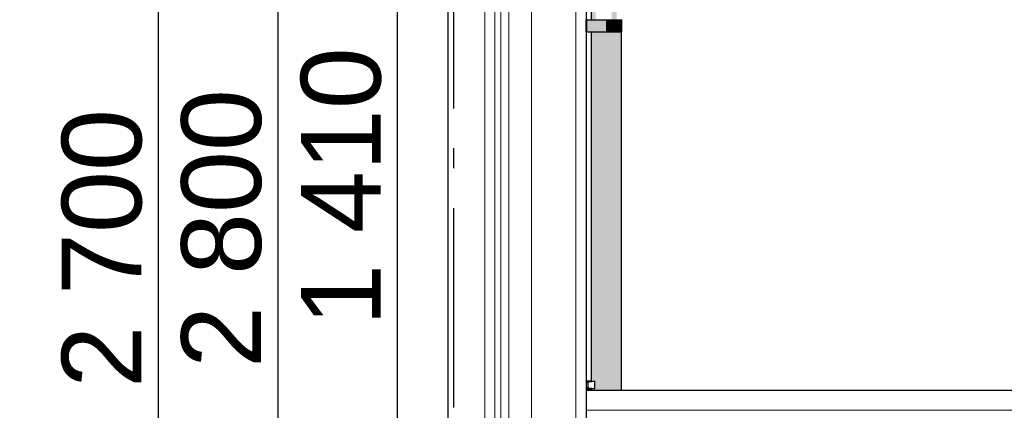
# Model space of a CAD drawing. Header units: millimetres. Extents: x 165469 to 198610573, y -6480348228 to 105421.
# Tile 25 of 41: x 174859390 to 174861861, y -6480305656 to -6480304676. Entities that reach past the tile are written whole.
import ezdxf
from ezdxf.enums import TextEntityAlignment as Align

# ---------------------------------------------------------------- set-up
doc = ezdxf.new("R2010")
doc.units = ezdxf.units.MM
doc.header["$LTSCALE"] = 0.5
doc.header["$MEASUREMENT"] = 0
doc.linetypes.add('Akselinje', pattern=[1500, 1000, -200, 100, -200])
doc.linetypes.add('PLINE', pattern=[0])
for name, color, linetype in [('0(Nye konstruksjoner)', 7, 'Continuous'), ('23-- Yttervegger(Nye konstruksjoner)', 7, 'Continuous'), ('231- Bærende yttervegger(Nye konstruksjoner)', 7, 'Continuous'), ('244- Vinduer_ dører_ foldevegger(Nye konstruksjoner)', 7, 'Continuous'), ('82-- Modullinjer(Nye konstruksjoner)', 7, 'Continuous'), ('842-M___1_100 Målsetting bygning(Nye konstruksjoner)', 7, 'Continuous')]:
    doc.layers.add(name, color=color, linetype=linetype)
doc.layers.add('234- Vinduer_ dører_ porter(Nye konstruksjoner)', color=7, linetype='Continuous', lineweight=0)
doc.layers.add('235- Utvendig kledning og overflate(Nye konstruksjoner)', color=7, linetype='Continuous', lineweight=0)
doc.styles.add('GENERATED_STYLE_1', font='arial.ttf')
doc.styles.add('GENERATED_STYLE_2', font='arial.ttf')
doc.dimstyles.new('GENERATED_STYLE__2', dxfattribs={"dimtxt": 200, "dimasz": 95, "dimexe": 0.18, "dimexo": 1000, "dimgap": 0, "dimtad": 1, "dimdec": 0, "dimzin": 0, "dimdsep": 46, "dimtxsty": 'GENERATED_STYLE_1', "dimblk": 'ARROWHEAD_6', "dimblk1": 'ARROWHEAD_6', "dimblk2": 'ARROWHEAD_6', "dimcen": 0.09, "dimclrd": 256, "dimclre": 256, "dimclrt": 256, "dimadec": 1, "dimazin": 0, "dimtfac": 1, "dimtdec": 4, "dimtmove": 0, "dimatfit": 3, "dimfxl": 1, "dimtolj": 1, "dimtzin": 0, "dimarcsym": 0})

# ---------------------------------------------------------------- blocks, each defined once
blk = doc.blocks.new('*X4', base_point=(168699949.2, -6480347906.2))
at = {"layer": '235- Utvendig kledning og overflate(Nye konstruksjoner)', "linetype": 'PLINE'}
for p, q in [((174860785.3, -6480304396.2), (174860785.3, -6480305806.2)), ((174860785.3, -6480305806.2), (174860785.3, -6480304396.2))]:
    blk.add_line(p, q, dxfattribs=at)
blk = doc.blocks.new('*X44', base_point=(168699949.2, -6480347906.2))
at = {"layer": '235- Utvendig kledning og overflate(Nye konstruksjoner)', "linetype": 'PLINE'}
for p, q in [((174860811.5, -6480305655.3), (174862611.5, -6480305655.3)), ((174862611.5, -6480305655.3), (174860811.5, -6480305655.3))]:
    blk.add_line(p, q, dxfattribs=at)
blk = doc.blocks.new('Standard grid marker[6]_3', base_point=(174860478.5, -6480291448.8))
at = {"layer": '82-- Modullinjer(Nye konstruksjoner)', "linetype": 'Akselinje'}
blk.add_line((174860478.5, -6480291648.8), (174860478.5, -6480311206.2), dxfattribs=at)
at = {"layer": '82-- Modullinjer(Nye konstruksjoner)', "style": 'GENERATED_STYLE_2'}
for tag, p in [('AC_MarkerText_1_0', (174860478.5, -6480290773.8)), ('AC_MarkerText_1_1', (174860478.5, -6480311731.3))]:
    blk.add_attdef(tag, text='', height=350, rotation=360, dxfattribs=at).set_placement(p, align=Align.TOP_CENTER)
blk = doc.blocks.new('*D75', base_point=(168699949.2, -6480347906.2))
at = {"layer": '842-M___1_100 Målsetting bygning(Nye konstruksjoner)', "linetype": 'PLINE'}
for p, q in [((174860038.6, -6480303806.3), (174860038.6, -6480303731.3)), ((174860088.6, -6480303856.3), (174859988.6, -6480303756.3)), ((174860138.6, -6480303806.3), (174859944.9, -6480303806.3)), ((174860038.6, -6480306606.2), (174860038.6, -6480303806.3)), ((174859988.6, -6480306556.2), (174860088.6, -6480306656.2)), ((174860138.6, -6480306606.2), (174859944.9, -6480306606.2)), ((174860038.6, -6480306681.2), (174860038.6, -6480306606.2))]:
    blk.add_line(p, q, dxfattribs=at)
at = {"layer": '842-M___1_100 Målsetting bygning(Nye konstruksjoner)', "insert": (174859998.6, -6480305549.4), "char_height": 200, "attachment_point": 7, "rotation": 90, "style": 'GENERATED_STYLE_1'}
blk.add_mtext('\\A1;{\\pql;\\fArial|b0|i0|c0|p0;\\W1.000000;2\xa0800}', dxfattribs=at)
blk = doc.blocks.new('ARROWHEAD_6')
at = {"linetype": 'Continuous'}
for p, q in [((-0.5, -0.5), (0.5, 0.5)), ((0, 0), (-1, 0))]:
    blk.add_line(p, q, dxfattribs=at)
blk = doc.blocks.new('*D78', base_point=(168699949.2, -6480347906.2))
at = {"layer": '842-M___1_100 Målsetting bygning(Nye konstruksjoner)', "linetype": 'PLINE'}
for p, q in [((174859738.6, -6480303906.2), (174859738.6, -6480303831.2)), ((174859788.6, -6480303956.2), (174859688.6, -6480303856.2)), ((174859838.6, -6480303906.2), (174859644.9, -6480303906.2)), ((174859738.6, -6480306606.2), (174859738.6, -6480303906.2)), ((174859688.6, -6480306556.2), (174859788.6, -6480306656.2)), ((174859838.6, -6480306606.2), (174859644.9, -6480306606.2)), ((174859738.6, -6480306681.2), (174859738.6, -6480306606.2))]:
    blk.add_line(p, q, dxfattribs=at)
at = {"layer": '842-M___1_100 Målsetting bygning(Nye konstruksjoner)', "insert": (174859698.6, -6480305599.4), "char_height": 200, "attachment_point": 7, "rotation": 90, "style": 'GENERATED_STYLE_1'}
blk.add_mtext('\\A1;{\\pql;\\fArial|b0|i0|c0|p0;\\W1.000000;2\xa0700}', dxfattribs=at)
blk = doc.blocks.new('*D79', base_point=(168699949.2, -6480347906.2))
at = {"layer": '842-M___1_100 Målsetting bygning(Nye konstruksjoner)', "linetype": 'PLINE'}
for p, q in [((174854802.6, -6480303906.2), (174854802.6, -6480303831.2)), ((174854852.6, -6480303956.2), (174854752.6, -6480303856.2)), ((174854902.6, -6480303906.2), (174854708.8, -6480303906.2)), ((174854802.6, -6480306606.2), (174854802.6, -6480303906.2)), ((174854752.6, -6480306556.2), (174854852.6, -6480306656.2)), ((174854902.6, -6480306606.2), (174854708.8, -6480306606.2)), ((174854802.6, -6480306681.2), (174854802.6, -6480306606.2))]:
    blk.add_line(p, q, dxfattribs=at)
at = {"layer": '842-M___1_100 Målsetting bygning(Nye konstruksjoner)', "insert": (174854762.6, -6480305599.4), "char_height": 200, "attachment_point": 7, "rotation": 90, "style": 'GENERATED_STYLE_1'}
blk.add_mtext('\\A1;{\\pql;\\fArial|b0|i0|c0|p0;\\W1.000000;2\xa0700}', dxfattribs=at)
blk = doc.blocks.new('*D80', base_point=(168699949.2, -6480347906.2))
at = {"layer": '842-M___1_100 Målsetting bygning(Nye konstruksjoner)', "linetype": 'PLINE'}
for p, q in [((174851439.4, -6480303906.2), (174851439.4, -6480303831.2)), ((174851489.4, -6480303956.2), (174851389.4, -6480303856.2)), ((174851539.4, -6480303906.2), (174851345.7, -6480303906.2)), ((174851439.4, -6480306606.2), (174851439.4, -6480303906.2)), ((174851389.4, -6480306556.2), (174851489.4, -6480306656.2)), ((174851539.4, -6480306606.2), (174851345.7, -6480306606.2)), ((174851439.4, -6480306681.2), (174851439.4, -6480306606.2))]:
    blk.add_line(p, q, dxfattribs=at)
at = {"layer": '842-M___1_100 Målsetting bygning(Nye konstruksjoner)', "insert": (174851399.4, -6480305599.4), "char_height": 200, "attachment_point": 7, "rotation": 90, "style": 'GENERATED_STYLE_1'}
blk.add_mtext('\\A1;{\\pql;\\fArial|b0|i0|c0|p0;\\W1.000000;2\xa0700}', dxfattribs=at)
blk = doc.blocks.new('*D88', base_point=(168699949.2, -6480347906.2))
at = {"layer": '842-M___1_100 Målsetting bygning(Nye konstruksjoner)', "linetype": 'PLINE'}
for p, q in [((174860288.6, -6480304346.2), (174860388.6, -6480304446.2)), ((174860438.6, -6480304396.2), (174860244.9, -6480304396.2)), ((174860338.6, -6480305806.2), (174860338.6, -6480304396.2)), ((174860288.6, -6480305756.2), (174860388.6, -6480305856.2)), ((174860438.6, -6480305806.2), (174860244.9, -6480305806.2))]:
    blk.add_line(p, q, dxfattribs=at)
at = {"layer": '842-M___1_100 Målsetting bygning(Nye konstruksjoner)', "insert": (174860298.6, -6480305444.4), "char_height": 200, "attachment_point": 7, "rotation": 90, "style": 'GENERATED_STYLE_1'}
blk.add_mtext('\\A1;{\\pql;\\fArial|b0|i0|c0|p0;\\W1.000000;1\xa0410}', dxfattribs=at)
blk = doc.blocks.new('*D91', base_point=(168699949.2, -6480347906.2))
at = {"layer": '842-M___1_100 Målsetting bygning(Nye konstruksjoner)', "linetype": 'PLINE'}
for p, q in [((174863511.5, -6480299741.7), (174863511.5, -6480299666.7)), ((174863561.5, -6480299791.7), (174863461.5, -6480299691.7)), ((174863605.2, -6480299741.7), (174863411.5, -6480299741.7)), ((174863511.5, -6480310106.2), (174863511.5, -6480299741.7)), ((174863461.5, -6480310056.2), (174863561.5, -6480310156.2)), ((174863605.2, -6480310106.2), (174863411.5, -6480310106.2)), ((174863511.5, -6480310181.2), (174863511.5, -6480310106.2))]:
    blk.add_line(p, q, dxfattribs=at)
at = {"layer": '842-M___1_100 Målsetting bygning(Nye konstruksjoner)', "insert": (174863471.5, -6480305305.3), "char_height": 200, "attachment_point": 7, "rotation": 90, "style": 'GENERATED_STYLE_1'}
blk.add_mtext('\\A1;{\\pql;\\fArial|b0|i0|c0|p0;\\W1.000000;10390}', dxfattribs=at)

msp = doc.modelspace()

# ---------------------------------------------------------------- hatches: boundary and pattern name
at = {"layer": '0(Nye konstruksjoner)', "linetype": 'Continuous'}
for points in [[(174860824, -6480304676.3), (174860826.9, -6480304676.3), (174860826.9, -6480304642.7), (174860824, -6480304642.7)], [(174860824, -6480304676.3), (174860826.9, -6480304676.3), (174860826.9, -6480304642.7), (174860824, -6480304642.7)], [(174860835, -6480304642.7), (174860826.9, -6480304642.7), (174860826.9, -6480304676.3), (174860835, -6480304676.3)], [(174860835, -6480304642.7), (174860826.9, -6480304642.7), (174860826.9, -6480304676.3), (174860835, -6480304676.3)], [(174860875.8, -6480304676.3), (174860888, -6480304676.3), (174860888, -6480304642.7), (174860875.8, -6480304642.7)], [(174860875.8, -6480304676.3), (174860888, -6480304676.3), (174860888, -6480304642.7), (174860875.8, -6480304642.7)], [(174860811.6, -6480304706.3), (174860813.6, -6480304706.3), (174860813.6, -6480304676.3), (174860811.6, -6480304676.3)], [(174860811.6, -6480304706.3), (174860813.6, -6480304706.3), (174860813.6, -6480304676.3), (174860811.6, -6480304676.3)], [(174860813.6, -6480304676.3), (174860813.6, -6480304706.3), (174860861.6, -6480304706.3), (174860861.6, -6480304676.3)], [(174860813.6, -6480304676.3), (174860813.6, -6480304706.3), (174860861.6, -6480304706.3), (174860861.6, -6480304676.3)], [(174860861.6, -6480304706.3), (174860876.7, -6480304706.3), (174860876.7, -6480304676.3), (174860861.6, -6480304676.3)], [(174860861.6, -6480304706.3), (174860876.7, -6480304706.3), (174860876.7, -6480304676.3), (174860861.6, -6480304676.3)], [(174860876.7, -6480304706.3), (174860889.5, -6480304706.3), (174860889.5, -6480304676.3), (174860876.7, -6480304676.3)], [(174860876.7, -6480304706.3), (174860889.5, -6480304706.3), (174860889.5, -6480304676.3), (174860876.7, -6480304676.3)], [(174860889.5, -6480304706.3), (174860898.1, -6480304706.3), (174860898.1, -6480304676.3), (174860889.5, -6480304676.3)], [(174860889.5, -6480304706.3), (174860898.1, -6480304706.3), (174860898.1, -6480304676.3), (174860889.5, -6480304676.3)], [(174860898.1, -6480304706.3), (174860901.1, -6480304706.3), (174860901.1, -6480304676.3), (174860898.1, -6480304676.3)], [(174860898.1, -6480304706.3), (174860901.1, -6480304706.3), (174860901.1, -6480304676.3), (174860898.1, -6480304676.3)], [(174860826.9, -6480304706.3), (174860824, -6480304706.3), (174860824, -6480305582.2), (174860825.5, -6480305582.2), (174860826.9, -6480305582.2)], [(174860826.9, -6480304706.3), (174860824, -6480304706.3), (174860824, -6480305582.2), (174860825.5, -6480305582.2), (174860826.9, -6480305582.2)], [(174860835, -6480304706.3), (174860826.9, -6480304706.3), (174860826.9, -6480305582.2), (174860832.5, -6480305582.2), (174860832.5, -6480305582.6), (174860832.5, -6480305601.9), (174860832.5, -6480305602.3), (174860826.9, -6480305602.3), (174860826.9, -6480305606.3), (174860835, -6480305606.3)], [(174860835, -6480304706.3), (174860826.9, -6480304706.3), (174860826.9, -6480305582.2), (174860832.5, -6480305582.2), (174860832.5, -6480305582.6), (174860832.5, -6480305601.9), (174860832.5, -6480305602.3), (174860826.9, -6480305602.3), (174860826.9, -6480305606.3), (174860835, -6480305606.3)], [(174860835, -6480305606.3), (174860847.1, -6480305606.3), (174860847.1, -6480304706.3), (174860835, -6480304706.3)], [(174860835, -6480305606.3), (174860847.1, -6480305606.3), (174860847.1, -6480304706.3), (174860835, -6480304706.3)], [(174860847.1, -6480304706.3), (174860847.1, -6480305606.3), (174860861.5, -6480305606.3), (174860861.5, -6480304706.3)], [(174860847.1, -6480304706.3), (174860847.1, -6480305606.3), (174860861.5, -6480305606.3), (174860861.5, -6480304706.3)], [(174860861.5, -6480304706.3), (174860861.5, -6480305606.3), (174860875.8, -6480305606.3), (174860875.8, -6480304706.3), (174860861.6, -6480304706.3)], [(174860861.5, -6480304706.3), (174860861.5, -6480305606.3), (174860875.8, -6480305606.3), (174860875.8, -6480304706.3), (174860861.6, -6480304706.3)], [(174860875.8, -6480305606.3), (174860888, -6480305606.3), (174860888, -6480304706.3), (174860875.8, -6480304706.3)], [(174860875.8, -6480305606.3), (174860888, -6480305606.3), (174860888, -6480304706.3), (174860875.8, -6480304706.3)], [(174860888, -6480304706.3), (174860888, -6480305606.3), (174860896.1, -6480305606.3), (174860896.1, -6480304706.3)], [(174860888, -6480304706.3), (174860888, -6480305606.3), (174860896.1, -6480305606.3), (174860896.1, -6480304706.3)], [(174860899, -6480304706.3), (174860896.1, -6480304706.3), (174860896.1, -6480305606.3), (174860899, -6480305606.3)], [(174860899, -6480304706.3), (174860896.1, -6480304706.3), (174860896.1, -6480305606.3), (174860899, -6480305606.3)], [(174860824, -6480305606.3), (174860826.9, -6480305606.3), (174860826.9, -6480305602.3), (174860825.5, -6480305602.3), (174860824, -6480305602.3)], [(174860824, -6480305606.3), (174860826.9, -6480305606.3), (174860826.9, -6480305602.3), (174860825.5, -6480305602.3), (174860824, -6480305602.3)]]:
    msp.add_hatch(color=256, dxfattribs=at).paths.add_polyline_path(points)

# ---------------------------------------------------------------- linework, layer by layer
at = {"layer": '0(Nye konstruksjoner)', "linetype": 'PLINE'}
for p, q in [((174860824, -6480304642.7), (174860824, -6480304676.3)), ((174860811.6, -6480304676.3), (174860813.6, -6480304676.3)), ((174860811.6, -6480304706.3), (174860811.6, -6480304676.3)), ((174860813.6, -6480304676.3), (174860861.6, -6480304676.3)), ((174860813.6, -6480304706.3), (174860813.6, -6480304676.3)), ((174860861.6, -6480304676.3), (174860876.7, -6480304676.3)), ((174860876.7, -6480304676.3), (174860889.5, -6480304676.3)), ((174860889.5, -6480304676.3), (174860898.1, -6480304676.3)), ((174860898.1, -6480304676.3), (174860901.1, -6480304676.3)), ((174860901.1, -6480304706.3), (174860901.1, -6480304676.3)), ((174860811.6, -6480304706.3), (174860813.6, -6480304706.3)), ((174860813.6, -6480304706.3), (174860861.6, -6480304706.3)), ((174860824, -6480304706.3), (174860824, -6480305582.2)), ((174860861.6, -6480304706.3), (174860876.7, -6480304706.3)), ((174860876.7, -6480304706.3), (174860889.5, -6480304706.3)), ((174860889.5, -6480304706.3), (174860898.1, -6480304706.3)), ((174860898.1, -6480304706.3), (174860901.1, -6480304706.3)), ((174860899, -6480304706.3), (174860899, -6480305606.3)), ((174860824, -6480305602.3), (174860824, -6480305606.3))]:
    msp.add_line(p, q, dxfattribs=at)
at = {"layer": '231- Bærende yttervegger(Nye konstruksjoner)', "linetype": 'PLINE'}
msp.add_line((174862611.5, -6480305606.3), (174860811.5, -6480305606.3), dxfattribs=at)
at = {"layer": '234- Vinduer_ dører_ porter(Nye konstruksjoner)', "linetype": 'PLINE'}
for p, q in [((174860582.5, -6480304462.2), (174860582.5, -6480305740.2)), ((174860597.5, -6480304462.2), (174860597.5, -6480305740.2)), ((174860617.5, -6480305740.2), (174860617.5, -6480304462.2)), ((174860674.5, -6480304462.2), (174860674.5, -6480305740.2)), ((174860557.5, -6480304487.2), (174860557.5, -6480305715.2))]:
    msp.add_line(p, q, dxfattribs=at)
at = {"layer": '244- Vinduer_ dører_ foldevegger(Nye konstruksjoner)', "linetype": 'PLINE'}
for p, q in [((174860465.5, -6480305806.2), (174860465.5, -6480304396.2)), ((174860811.5, -6480304396.2), (174860811.5, -6480305806.2)), ((174860811.5, -6480305582.2), (174860825.5, -6480305582.2)), ((174860811.9, -6480305585), (174860811.5, -6480305585)), ((174860811.5, -6480305585.2), (174860815.6, -6480305585.2)), ((174860818.7, -6480305584.2), (174860811.9, -6480305585)), ((174860818.6, -6480305585), (174860815.6, -6480305585.2)), ((174860815.6, -6480305585.2), (174860815.6, -6480305599.2)), ((174860825.5, -6480305584.2), (174860818.6, -6480305585)), ((174860823.2, -6480305583.4), (174860818.7, -6480305584.2)), ((174860825.5, -6480305582.6), (174860823.2, -6480305583.4)), ((174860825.5, -6480305582.2), (174860825.5, -6480305582.6)), ((174860830.2, -6480305583.4), (174860825.5, -6480305584.2)), ((174860832.5, -6480305582.6), (174860830.2, -6480305583.4)), ((174860832.5, -6480305582.2), (174860832.5, -6480305582.6)), ((174860832.5, -6480305582.6), (174860832.5, -6480305601.9)), ((174860811.5, -6480305599.2), (174860815.6, -6480305599.2)), ((174860811.5, -6480305599.5), (174860811.9, -6480305599.5)), ((174860811.5, -6480305602.3), (174860825.5, -6480305602.3)), ((174860811.9, -6480305599.5), (174860818.7, -6480305600.3)), ((174860815.6, -6480305599.2), (174860818.6, -6480305599.5)), ((174860818.6, -6480305599.5), (174860825.5, -6480305600.3)), ((174860818.7, -6480305600.3), (174860823.2, -6480305601.1)), ((174860823.2, -6480305601.1), (174860825.5, -6480305601.9)), ((174860825.5, -6480305600.3), (174860830.2, -6480305601.1)), ((174860825.5, -6480305601.9), (174860825.5, -6480305602.3)), ((174860830.2, -6480305601.1), (174860832.5, -6480305601.9)), ((174860832.5, -6480305601.9), (174860832.5, -6480305602.3))]:
    msp.add_line(p, q, dxfattribs=at)

# ---------------------------------------------------------------- block references
at = {"layer": '23-- Yttervegger(Nye konstruksjoner)'}
msp.add_blockref('*X4', (168699949.2, -6480347906.2), dxfattribs=at)
at = {"layer": '231- Bærende yttervegger(Nye konstruksjoner)'}
msp.add_blockref('*X44', (168699949.2, -6480347906.2), dxfattribs=at)
at = {"layer": '82-- Modullinjer(Nye konstruksjoner)', "linetype": 'PLINE'}
msp.add_blockref('Standard grid marker[6]_3', (174860478.5, -6480291448.8), dxfattribs=at)

# ---------------------------------------------------------------- dimensions: what is measured, and where the dimension line sits
at = {"layer": '842-M___1_100 Målsetting bygning(Nye konstruksjoner)', "linetype": 'Continuous'}
dim = msp.add_linear_dim(base=(174863511.5, -6480299741.7), p1=(174862911.5, -6480310106.2), p2=(174852928.5, -6480299741.7), angle=90, text='10390', dimstyle='GENERATED_STYLE__2', dxfattribs=at)
dim.commit()
dim.dimension.update_dxf_attribs({"geometry": '*D91', "text_midpoint": (174863371.5, -6480304924.8), "dimtype": 160, "text_rotation": 90})
for base, p1, p2, picture, middle in [((174860038.6, -6480303806.3), (174860478.5, -6480306606.2), (174860465.5, -6480303806.3), '*D75', (174859898.6, -6480305206.4)), ((174851439.4, -6480303906.2), (174860478.5, -6480306606.2), (174860465.5, -6480303906.2), '*D80', (174851299.4, -6480305256.4)), ((174854802.6, -6480303906.2), (174860478.5, -6480306606.2), (174860465.5, -6480303906.2), '*D79', (174854662.6, -6480305256.4)), ((174859738.6, -6480303906.2), (174860478.5, -6480306606.2), (174860465.5, -6480303906.2), '*D78', (174859598.6, -6480305256.4)), ((174860338.6, -6480304396.2), (174860465.5, -6480305806.2), (174860465.5, -6480304396.2), '*D88', (174860198.6, -6480305101.4))]:
    dim = msp.add_linear_dim(base=base, p1=p1, p2=p2, angle=90, dimstyle='GENERATED_STYLE__2', dxfattribs=at)
    dim.commit()
    dim.dimension.update_dxf_attribs({"geometry": picture, "text_midpoint": middle, "dimtype": 160, "text_rotation": 90})

doc.saveas('drawing.dxf')
